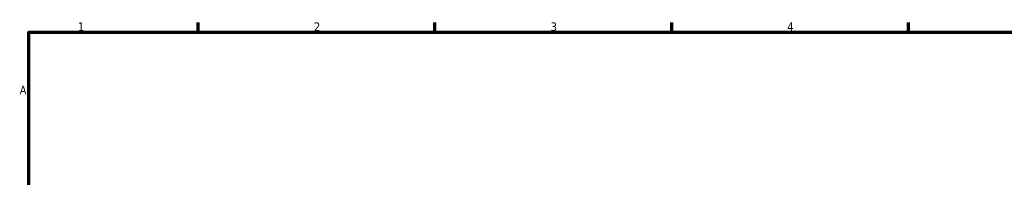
# Model space of a CAD drawing. Header units: millimetres. Extents: x 0 to 1126, y -40 to 1084.
# Tile 4 of 7: x 17 to 309, y 531 to 578. Entities that reach past the tile are written whole.
import ezdxf

# ---------------------------------------------------------------- set-up
doc = ezdxf.new("R2010")
doc.units = ezdxf.units.MM
doc.layers.add('Border (ISO)', color=7, linetype='Continuous', lineweight=70)
doc.styles.add('Note Text (ISO)', font='tahoma.ttf')

# ---------------------------------------------------------------- blocks, each defined once
blk = doc.blocks.new('Borders Default Border')
at = {"layer": 'Border (ISO)'}
for p, q in [((70.08, 574), (70.08, 576.9)), ((140.17, 574), (140.17, 576.9)), ((210.25, 574), (210.25, 576.9)), ((280.33, 574), (280.33, 576.9))]:
    blk.add_line(p, q, dxfattribs=at)
at = {"layer": 'Border (ISO)', "flags": 128}
blk.add_lwpolyline([(20, 20), (20, 574), (821, 574), (821, 20), (20, 20)], dxfattribs=at)
at = {"layer": 'Border (ISO)', "color": 232, "true_color": 0xca0064, "char_height": 2.5, "attachment_point": 7, "style": 'Note Text (ISO)'}
for s, insert in [('1', (34.48, 574.4)), ('2', (104.37, 574.4)), ('3', (174.43, 574.35)), ('4', (244.42, 574.4)), ('A', (17.29, 555.62))]:
    blk.add_mtext(s, dxfattribs=dict(at, insert=insert))

msp = doc.modelspace()

# ---------------------------------------------------------------- block references
msp.add_blockref('Borders Default Border', (0, 0))

doc.saveas('drawing.dxf')
